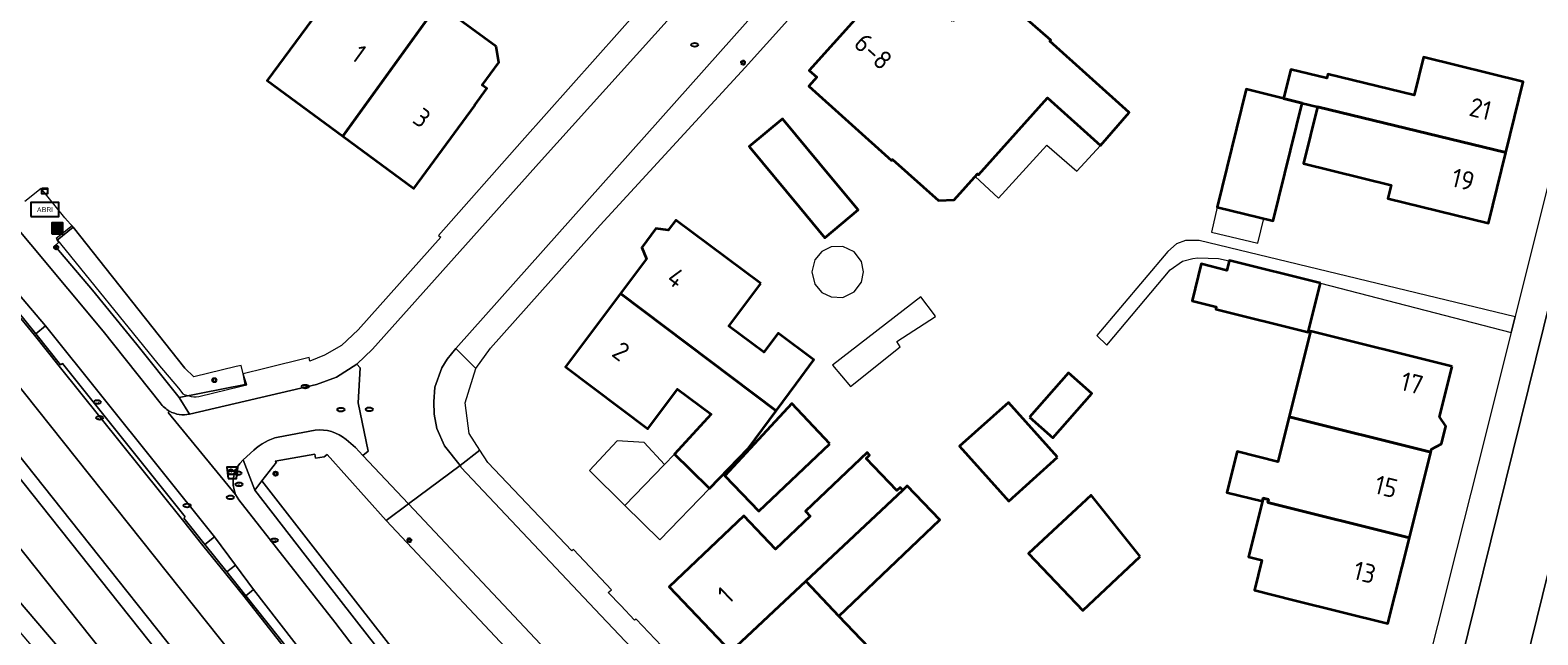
# Model space of a CAD drawing. Header units: metres. Extents: x 152610 to 160096, y 456114 to 462495.
# Tile 27 of 256: x 156224 to 156332, y 458287 to 458330. Entities that reach past the tile are written whole.
import ezdxf
from ezdxf.enums import TextEntityAlignment as Align

# ---------------------------------------------------------------- set-up
doc = ezdxf.new("R2010")
doc.units = ezdxf.units.M
doc.header["$LTSCALE"] = 0.5
doc.layers.get('0').update_dxf_attribs({"linetype": 'CONTINUOUS'})
for name, color, linetype, lineweight in [('B-PV-GR-HAAG-G', 251, 'GR-HAAG1-SO', 13), ('B-PV-GR-HAAG-GV', 251, 'CONTINUOUS', 13), ('B-PV-IE-MEUBILAIR-S', 251, 'CONTINUOUS', 25), ('B-PV-IE-MEUBILAIR_WEGMEUBILAIR-GV', 251, 'CONTINUOUS', 18), ('B-PV-IE-MEUBILAIR_WEGMEUBILAIR-S', 251, 'CONTINUOUS', 25), ('B-PV-IE-MEUBILAIR_WEGMEUBILAIR_AFVALBAK-S', 251, 'CONTINUOUS', 25), ('B-PV-OG-BEBOUWING-GV', 6, 'CONTINUOUS', 35), ('B-PV-OG-BEBOUWING-T18', 1, 'CONTINUOUS', 18), ('B-PV-OG-BEBOUWING_OVERBOUWING-GV', 251, 'CONTINUOUS', 18), ('B-PV-OG-BEBOUWING_SCHUUR-GV', 251, 'CONTINUOUS', 18), ('B-PV-OG-TERREIN_BEGROEID-GV', 251, 'CONTINUOUS', 18), ('B-PV-OG-TERREIN_OEVER-GV', 251, 'CONTINUOUS', 18), ('B-PV-OG-WEG-GV', 251, 'CONTINUOUS', 18), ('B-PV-VH-GESLOTENVERHARDING-GV', 251, 'CONTINUOUS', 18), ('B-PV-VH-GESLOTENVERHARDING_ASFALT-GV', 251, 'CONTINUOUS', 18), ('B-PV-VH-GESLOTENVERHARDING_BETON-GV', 251, 'CONTINUOUS', 18), ('B-PV-VH-ONVERHARD_ZAND-GV', 251, 'CONTINUOUS', 18), ('B-PV-VH-OPENVERHARDING_BETONSTRAATSTEEN-GV', 251, 'CONTINUOUS', 18), ('B-PV-VH-OPENVERHARDING_TEGEL-GV', 251, 'CONTINUOUS', 18)]:
    doc.layers.add(name, color=color, linetype=linetype, lineweight=lineweight)
doc.styles.add('NLCS-ISO', font='NLCS-ISO.ttf')
doc.styles.add('NLCS-ISO-M750-T18', font='NLCS-ISO.ttf', dxfattribs={"height": 1.35})
doc.linetypes.add('GR-HAAG1-SO', pattern='A,6,[176,NLCS.SHX,S=0.125,R=0,X=0,Y=0],-2', length=8)

# ---------------------------------------------------------------- blocks, each defined once
blk = doc.blocks.new('SIE-WEG_DRINKBAK-SO')
blk.add_lwpolyline([(-1.5, -2), (1.5, -2), (2, 2), (-2, 2)], close=True)
blk.add_lwpolyline([(-1.86, 0.86, 0.404309), (-1, 1, -0.5), (0, 1, 0.5), (1, 1, -0.422678), (1.89, 1.11, -0.422678)], format="xyb")
blk = doc.blocks.new('SIE-WEG_AFVALBAK-SO')
h = blk.add_hatch(color=256)
h.dxf.hatch_style = 1
h.paths.add_polyline_path([(-1.5, -1.5), (1.5, -1.5), (1.5, 1.5), (-1.5, 1.5)])
for points in [[(-2, -2), (2, -2), (2, 2), (-2, 2)], [(-1.5, -1.5), (1.5, -1.5), (1.5, 1.5), (-1.5, 1.5)]]:
    blk.add_lwpolyline(points, close=True)
blk = doc.blocks.new('SIE-MEUBILAIR_BORD_VERKEER-SO')
blk.add_lwpolyline([(-0.5625, -0.5625), (0.5625, -0.5625), (0.5625, 0.5625), (-0.5625, 0.5625)], close=True)
at = {"style": 'NLCS-ISO'}
blk.add_text('vb', height=0.75, dxfattribs=at).set_placement((0, 0), align=Align.MIDDLE_CENTER)
blk = doc.blocks.new('SIE-MEUBILAIR_KAST-SO')
for points in [[(-1, 1), (1, 1), (1, 0.84), (-1, 0.84)], [(-1, 0.76), (1, 0.76), (1, -1), (-1, -1)]]:
    blk.add_lwpolyline(points, close=True)
blk = doc.blocks.new('SIE-MEUBILAIR_PAAL_HALTEPAAL-SO')
blk.add_circle((0, 0), 0.75)
at = {"style": 'NLCS-ISO'}
blk.add_text('ht', height=0.75, dxfattribs=at).set_placement((0, 0.06), align=Align.MIDDLE_CENTER)
blk = doc.blocks.new('SIE-MEUBILAIR_PAAL_LICHTMAST-SO')
for points in [[(-0.62, 0), (-1, 0)], [(-0.71, 0.71), (-0.44, 0.44)], [(0, 1), (0, 0.62)], [(0.44, 0.44), (0.71, 0.71)], [(1, 0), (0.62, 0)], [(-0.71, -0.71), (-0.44, -0.44)], [(0, -0.62), (0, -1)], [(0.44, -0.44), (0.71, -0.71)]]:
    blk.add_lwpolyline(points)
blk.add_circle((0, 0), 0.5)
blk = doc.blocks.new('SIE-MEUBILAIR_PAAL_VERKEERSBORD-SO')
blk.add_circle((0, 0), 0.75)
at = {"style": 'NLCS-ISO'}
blk.add_text('vb', height=0.75, dxfattribs=at).set_placement((0, 0.07), align=Align.MIDDLE_CENTER)
blk = doc.blocks.new('SIE-MEUBILAIR_PUT_RIOOLPUT-SO')
blk.add_ellipse((0, 0), major_axis=(1.25, 0), ratio=0.54)
blk = doc.blocks.new('SIE-MEUBILAIR_PUT_WATERLEIDINGPUT-SO')
blk.add_ellipse((0, 0), major_axis=(1.25, 0), ratio=0.54)
at = {"style": 'NLCS-ISO'}
blk.add_text('wl', height=0.75, dxfattribs=at).set_placement((-0.14, 0), align=Align.MIDDLE_CENTER)
blk = doc.blocks.new('SIE-MEUBILAIR_PUT_KOLK-SO')
blk.add_ellipse((0, 0), major_axis=(1.25, 0), ratio=0.54)
at = {"style": 'NLCS-ISO'}
blk.add_text('klk', height=0.75, dxfattribs=at).set_placement((0.03, 0), align=Align.MIDDLE_CENTER)
blk = doc.blocks.new('SIE-WEG_ABRI-SO')
blk.add_lwpolyline([(-5, -2.5), (5, -2.5), (5, 2.5), (-5, 2.5)], close=True)
at = {"style": 'NLCS-ISO'}
blk.add_text('ABRI', height=1.8, dxfattribs=at).set_placement((0, 0), align=Align.MIDDLE_CENTER)

msp = doc.modelspace()

# ---------------------------------------------------------------- linework, layer by layer
at = {"layer": 'B-PV-GR-HAAG-G', "flags": 128}
msp.add_lwpolyline([(156227.156, 458316.135), (156235.14, 458306.085)], dxfattribs=at)
at = {"layer": 'B-PV-GR-HAAG-GV', "flags": 128}
for points in [[(156239.304, 458305.662), (156239.156, 458306.276), (156238.807, 458306.192), (156235.786, 458305.458), (156235.14, 458306.085), (156227.074, 458316.231), (156225.94, 458315.322), (156233.196, 458306.388), (156234.69, 458304.64), (156234.99, 458304.246), (156235.077, 458304.203), (156235.244, 458304.139), (156235.416, 458304.089), (156235.593, 458304.056), (156235.771, 458304.038), (156235.95, 458304.036), (156236.129, 458304.049), (156239.148, 458304.783), (156239.567, 458304.884)], [(156245.045, 458291.036), (156248.318, 458286.812), (156254.419, 458279.132), (156260.33, 458271.329), (156276.486, 458250.357), (156283.125, 458241.982), (156286.352, 458238.029), (156287.957, 458236.046), (156289.557, 458234.058), (156292.722, 458230.088), (156292.739, 458230.067), (156294.445, 458227.929), (156294.984, 458228.364), (156293.237, 458230.603), (156273.068, 458256.45), (156273.041, 458256.484), (156245.47, 458291.818), (156240.631, 458298.02), (156240.127, 458297.372)]]:
    msp.add_lwpolyline(points, close=True, dxfattribs=at)
at = {"layer": 'B-PV-IE-MEUBILAIR_WEGMEUBILAIR-GV', "flags": 128}
for points in [[(156359.378, 458146.619), (156359.373, 458146.464), (156359.992, 458147.107), (156360.031, 458147.268), (156359.749, 458147.579), (156356.841, 458150.318), (156353.067, 458154.215), (156349.76, 458157.544), (156304.393, 458203.208), (156286.632, 458221.864), (156274.391, 458236.118), (156269.874, 458241.378), (156260.147, 458253.466), (156225.656, 458296.865), (156211.783, 458314.301), (156198.849, 458330.555), (156184.017, 458349.986), (156180.669, 458354.417), (156177.559, 458358.414), (156177.492, 458358.524)], [(156176.745, 458358.058), (156176.764, 458357.921), (156179.986, 458353.744), (156183.222, 458349.531), (156198.085, 458329.947), (156210.981, 458313.735), (156224.837, 458296.318), (156259.39, 458252.869), (156269.125, 458240.768), (156273.613, 458235.535), (156285.812, 458221.314), (156303.648, 458202.574), (156349.059, 458156.859), (156352.592, 458153.302), (156356.211, 458149.56), (156359.378, 458146.619)], [(156222.998, 458310.135), (156224.383, 458308.439), (156226.146, 458306.229), (156234.954, 458295.25), (156236.418, 458293.424), (156238.055, 458291.4), (156239.37, 458289.769), (156242.41, 458285.892)], [(156242.541, 458285.981), (156239.498, 458289.82), (156238.132, 458291.526), (156236.563, 458293.48), (156235.055, 458295.366), (156235.166, 458295.459), (156226.397, 458306.402), (156226.26, 458306.325), (156224.501, 458308.527), (156223.119, 458310.233)]]:
    msp.add_lwpolyline(points, dxfattribs=at)
at = {"layer": 'B-PV-OG-BEBOUWING-GV', "flags": 128}
for points in [[(156254.333, 458334.034), (156252.447, 458335.402), (156250.371, 458332.584), (156249.481, 458331.377), (156246.269, 458333.745), (156241.018, 458326.621), (156246.411, 458322.645), (156253.225, 458332.076), (156254.534, 458333.888)], [(156289.989, 458330.842), (156286.602, 458333.878), (156285.709, 458332.882), (156285.151, 458333.382), (156279.733, 458327.337), (156280.282, 458326.846), (156279.702, 458326.199), (156285.604, 458320.909), (156285.671, 458320.983), (156288.954, 458318.041), (156290.096, 458318.104), (156291.752, 458319.951), (156291.826, 458319.884), (156296.746, 458325.372), (156300.529, 458321.981), (156302.584, 458324.338), (156296.917, 458329.417), (156296.984, 458329.491), (156292.385, 458333.515)], [(156257.36, 458329.05), (156253.225, 458332.076), (156246.411, 458322.645), (156251.482, 458318.907), (156255.842, 458324.823), (156255.821, 458324.839), (156256.7, 458326.04), (156256.376, 458326.277), (156257.566, 458327.905)], [(156314.941, 458325.006), (156316.039, 458324.736), (156329.486, 458321.472), (156330.729, 458326.517), (156323.614, 458328.27), (156322.946, 458325.559), (156316.783, 458327.077), (156316.708, 458326.772), (156314.124, 458327.409), (156313.613, 458325.333)], [(156313.613, 458325.333), (156310.952, 458325.988), (156308.88, 458317.575), (156312.869, 458316.593), (156314.941, 458325.006)], [(156281.41, 458319.549), (156277.812, 458323.878), (156275.43, 458321.899), (156279.028, 458317.569), (156280.836, 458315.392), (156283.218, 458317.371)], [(156329.486, 458321.472), (156316.039, 458324.736), (156315.042, 458320.691), (156321.288, 458319.152), (156321.052, 458318.193), (156328.242, 458316.421)], [(156276.267, 458312.121), (156270.201, 458316.642), (156269.664, 458315.927), (156268.783, 458316.038), (156267.768, 458314.688), (156268.119, 458313.873), (156266.261, 458311.402), (156277.377, 458303.039), (156278.795, 458304.962), (156280.06, 458306.679), (156277.502, 458308.585), (156276.48, 458307.214), (156273.993, 458309.068)], [(156316.251, 458312.136), (156309.741, 458313.768), (156309.736, 458313.75), (156309.563, 458313.058), (156307.738, 458313.515), (156307.079, 458310.886), (156308.81, 458310.452), (156308.771, 458310.296), (156315.375, 458308.641)], [(156277.377, 458303.039), (156266.261, 458311.402), (156262.321, 458306.162), (156268.193, 458301.747), (156270.326, 458304.584), (156272.724, 458302.781), (156270.103, 458299.926), (156271.203, 458298.86), (156272.617, 458297.488), (156275.402, 458300.359)], [(156325.658, 458306.199), (156315.539, 458308.728), (156314.009, 458302.603), (156324.128, 458300.075), (156324.179, 458300.281), (156324.895, 458300.669), (156325.21, 458301.93), (156324.761, 458302.609)], [(156295.467, 458302.573), (156297.133, 458301.099), (156299.927, 458304.258), (156298.261, 458305.732)], [(156281.2, 458300.679), (156278.479, 458303.542), (156273.715, 458298.395), (156276.125, 458295.857)], [(156297.471, 458299.715), (156293.955, 458303.626), (156290.474, 458300.497), (156293.99, 458296.586)], [(156324.128, 458300.075), (156314.009, 458302.603), (156313.206, 458299.393), (156310.296, 458300.12), (156309.569, 458297.21), (156312.101, 458296.577), (156312.155, 458296.792), (156312.533, 458296.698), (156312.479, 458296.483), (156322.598, 458293.955)], [(156286.413, 458297.371), (156286.234, 458297.559), (156285.995, 458297.332), (156283.804, 458299.637), (156284.043, 458299.864), (156283.864, 458300.053), (156279.457, 458295.865), (156279.801, 458295.502), (156277.322, 458293.146), (156275.056, 458295.531), (156269.728, 458290.468), (156274.129, 458285.836), (156279.481, 458290.861)], [(156286.413, 458297.371), (156279.481, 458290.861), (156281.853, 458288.364), (156289.067, 458295.258), (156286.734, 458297.678)], [(156303.378, 458292.63), (156299.861, 458297), (156295.393, 458292.847), (156299.285, 458288.764)], [(156312.533, 458296.698), (156312.155, 458296.792), (156312.101, 458296.577), (156311.11, 458292.611), (156312.07, 458292.371), (156311.532, 458290.217), (156314.336, 458289.516), (156321.069, 458287.834), (156322.598, 458293.955), (156312.479, 458296.483)], [(156274.129, 458285.836), (156278.691, 458281.036), (156283.983, 458286.122), (156281.853, 458288.364), (156279.481, 458290.861)]]:
    msp.add_lwpolyline(points, close=True, dxfattribs=at)
at = {"layer": 'B-PV-OG-BEBOUWING_OVERBOUWING-GV', "flags": 128}
for points in [[(156300.529, 458321.981), (156296.746, 458325.372), (156291.826, 458319.884), (156291.752, 458319.951), (156291.576, 458319.754), (156293.245, 458318.205), (156296.699, 458322.007), (156298.851, 458320.13)], [(156312.207, 458316.756), (156308.88, 458317.575), (156308.461, 458315.791), (156311.784, 458314.993)], [(156282.937, 458314.372), (156282.124, 458314.757), (156281.29, 458314.732), (156280.642, 458314.414), (156280.128, 458313.807), (156279.915, 458312.945), (156280.128, 458312.084), (156280.642, 458311.476), (156281.29, 458311.159), (156282.124, 458311.133), (156282.937, 458311.518), (156283.458, 458312.209), (156283.611, 458312.945), (156283.458, 458313.682)], [(156288.669, 458309.895), (156287.714, 458311.174), (156281.385, 458306.297), (156282.68, 458304.768), (156286.218, 458307.607), (156285.982, 458307.975), (156288.76, 458309.753)], [(156267.947, 458300.759), (156266.012, 458300.89), (156264.047, 458298.761), (156266.553, 458296.265), (156269.363, 458299.163), (156269.403, 458299.205)], [(156266.553, 458296.265), (156269.067, 458293.827), (156272.617, 458297.488), (156271.203, 458298.86), (156270.103, 458299.926), (156269.363, 458299.163)]]:
    msp.add_lwpolyline(points, close=True, dxfattribs=at)
at = {"layer": 'B-PV-OG-BEBOUWING_SCHUUR-GV', "flags": 128}
msp.add_lwpolyline([(156288.669, 458309.895), (156287.714, 458311.174), (156281.385, 458306.297), (156282.68, 458304.768), (156286.218, 458307.607), (156285.982, 458307.975), (156288.76, 458309.753)], close=True, dxfattribs=at)
at = {"layer": 'B-PV-OG-TERREIN_BEGROEID-GV', "flags": 128}
msp.add_lwpolyline([(156260.254, 458283.776), (156249.516, 458295.201), (156245.297, 458299.904), (156245.079, 458299.749), (156244.461, 458299.653), (156244.419, 458299.944), (156241.593, 458299.443), (156241.672, 458299.36), (156240.631, 458298.02), (156245.47, 458291.818), (156273.041, 458256.484)], dxfattribs=at)
at = {"layer": 'B-PV-OG-TERREIN_OEVER-GV', "flags": 128}
msp.add_lwpolyline([(156228.557, 458280.618), (156229.515, 458281.385), (156228.918, 458282.859), (156226.996, 458285.12), (156209.917, 458305.066), (156196.086, 458322.551), (156193.289, 458325.478), (156193.128, 458325.362), (156192.999, 458325.515), (156192.39, 458325.028), (156192.283, 458324.942), (156194.911, 458321.845), (156208.645, 458304.485), (156225.917, 458284.211)], close=True, dxfattribs=at)
at = {"layer": 'B-PV-OG-WEG-GV', "flags": 128}
for points in [[(156209.838, 458324.065), (156210.781, 458321.945), (156214.824, 458318.167), (156221.769, 458311.723), (156223.119, 458310.233), (156224.501, 458308.527), (156225.171, 458309.105), (156219.958, 458315.215), (156219.45, 458314.879), (156216.967, 458317.957), (156210.025, 458326.561)], [(156209.917, 458305.066), (156226.996, 458285.12), (156228.918, 458282.859), (156229.515, 458281.385), (156229.647, 458281.222), (156230, 458283.772), (156229.838, 458284.793), (156229.984, 458284.905), (156222.874, 458293.849)]]:
    msp.add_lwpolyline(points, dxfattribs=at)
for points in [[(156238.745, 458292.01), (156237.245, 458294.022), (156236.563, 458293.48), (156238.132, 458291.526)], [(156240.045, 458290.276), (156239.498, 458289.82), (156242.541, 458285.981), (156243.229, 458285.035), (156243.734, 458285.362), (156243.824, 458285.405)]]:
    msp.add_lwpolyline(points, close=True, dxfattribs=at)
at = {"layer": 'B-PV-VH-GESLOTENVERHARDING-GV', "flags": 128}
for points in [[(156269.565, 458246.874), (156269.413, 458246.737), (156263.138, 458254.572), (156263.286, 458254.72), (156263.175, 458254.839), (156262.325, 458255.851), (156262.193, 458255.72), (156258.845, 458259.952), (156253.403, 458268.596), (156252.556, 458268.025), (156214.279, 458316.061), (156211.783, 458314.301), (156225.656, 458296.865), (156260.147, 458253.466), (156269.874, 458241.378), (156274.391, 458236.118), (156276.777, 458237.904), (156269.752, 458246.313), (156269.925, 458246.432)], [(156274.391, 458236.118), (156269.874, 458241.378), (156260.147, 458253.466), (156225.656, 458296.865), (156211.783, 458314.301), (156210.981, 458313.735), (156224.837, 458296.318), (156259.39, 458252.869), (156269.125, 458240.768), (156273.613, 458235.535)]]:
    msp.add_lwpolyline(points, close=True, dxfattribs=at)
for points in [[(156259.39, 458252.869), (156224.837, 458296.318), (156210.981, 458313.735)], [(156222.874, 458293.849), (156229.984, 458284.905)]]:
    msp.add_lwpolyline(points, dxfattribs=at)
at = {"layer": 'B-PV-VH-GESLOTENVERHARDING_ASFALT-GV', "flags": 128}
for points in [[(156233.362, 458303.593), (156229.297, 458308.716), (156221.587, 458317.918), (156219.897, 458320.022), (156216.967, 458317.957), (156219.45, 458314.879), (156219.958, 458315.215), (156225.171, 458309.105), (156237.245, 458294.022), (156238.745, 458292.01), (156240.045, 458290.276), (156243.824, 458285.405), (156254.922, 458270.983), (156264.922, 458257.882), (156265.75, 458256.798), (156272.123, 458248.642), (156279.086, 458239.792), (156281.44, 458241.767)], [(156260.143, 458269.073), (156253.278, 458278.214), (156245.854, 458287.948), (156239.001, 458296.686), (156238.763, 458297.061), (156233.936, 458302.911), (156234.047, 458302.994)]]:
    msp.add_lwpolyline(points, dxfattribs=at)
msp.add_lwpolyline([(156253.403, 458268.596), (156243.564, 458284.258), (156242.993, 458285.102), (156242.41, 458285.892), (156239.37, 458289.769), (156238.055, 458291.4), (156236.418, 458293.424), (156234.954, 458295.25), (156226.146, 458306.229), (156224.383, 458308.439), (156222.998, 458310.135), (156221.669, 458311.623), (156214.707, 458318.07), (156213.863, 458316.583), (156214.279, 458316.061), (156252.556, 458268.025)], close=True, dxfattribs=at)
at = {"layer": 'B-PV-VH-GESLOTENVERHARDING_ASFALT-GV'}
msp.add_lwpolyline([(156234.047, 458302.994, -0.0904588), (156233.362, 458303.593)], format="xyb", dxfattribs=at)
at = {"layer": 'B-PV-VH-GESLOTENVERHARDING_BETON-GV', "flags": 128}
for points in [[(156222.998, 458310.135), (156224.383, 458308.439), (156226.146, 458306.229), (156234.954, 458295.25), (156236.418, 458293.424), (156238.055, 458291.4), (156239.37, 458289.769), (156242.41, 458285.892)], [(156242.541, 458285.981), (156239.498, 458289.82), (156238.132, 458291.526), (156236.563, 458293.48), (156235.055, 458295.366), (156235.166, 458295.459), (156226.397, 458306.402), (156226.26, 458306.325), (156224.501, 458308.527), (156223.119, 458310.233)]]:
    msp.add_lwpolyline(points, dxfattribs=at)
at = {"layer": 'B-PV-VH-ONVERHARD_ZAND-GV', "flags": 128}
for points in [[(156235.14, 458306.085), (156227.156, 458316.135), (156226.009, 458315.217), (156226.125, 458315.08), (156225.858, 458314.812), (156228.54, 458311.635), (156231.714, 458307.755), (156234.739, 458303.972), (156239.438, 458304.911), (156239.304, 458305.662), (156239.156, 458306.276), (156238.807, 458306.192), (156235.786, 458305.458)], [(156245.045, 458291.036), (156248.318, 458286.812), (156254.419, 458279.132), (156260.33, 458271.329), (156276.486, 458250.357), (156283.125, 458241.982), (156286.352, 458238.029), (156287.957, 458236.046), (156289.557, 458234.058), (156292.722, 458230.088), (156292.738, 458230.068), (156292.739, 458230.067), (156294.445, 458227.929), (156294.984, 458228.364), (156293.237, 458230.603), (156273.068, 458256.45), (156273.041, 458256.484), (156245.47, 458291.818), (156240.631, 458298.02), (156240.127, 458297.372)]]:
    msp.add_lwpolyline(points, close=True, dxfattribs=at)
at = {"layer": 'B-PV-VH-OPENVERHARDING_BETONSTRAATSTEEN-GV', "flags": 128}
for points in [[(156291.473, 458355.15), (156260.613, 458320.921), (156248.539, 458307.438), (156247.418, 458306.357), (156247.662, 458306.104), (156247.506, 458303.595), (156248.231, 458300.157), (156247.856, 458299.844), (156251.112, 458296.388), (156254.794, 458299.127), (156253.684, 458300.523), (156253.127, 458301.76), (156252.941, 458302.797), (156252.91, 458303.663), (156252.988, 458304.714), (156253.499, 458306.095), (156253.876, 458306.724), (156254.485, 458307.487), (156281.58, 458337.9)], [(156336.477, 458326.366), (156321.945, 458267.58)], [(156326.513, 458267.135), (156340.904, 458325.493)], [(156274.438, 458278.293), (156264.422, 458288.862), (156254.862, 458298.984), (156254.794, 458299.127), (156251.112, 458296.388), (156261.659, 458285.191)]]:
    msp.add_lwpolyline(points, dxfattribs=at)
msp.add_lwpolyline([(156254.794, 458299.127), (156256.212, 458300.223), (156255.444, 458301.41), (156255.145, 458303.599), (156255.907, 458306.052), (156254.485, 458307.487), (156253.876, 458306.724), (156253.499, 458306.095), (156252.988, 458304.714), (156252.91, 458303.663), (156252.941, 458302.797), (156253.127, 458301.76), (156253.684, 458300.523)], close=True, dxfattribs=at)
at = {"layer": 'B-PV-VH-OPENVERHARDING_TEGEL-GV', "flags": 128}
for points in [[(156156.612, 458408.029), (156156.894, 458407.493), (156162.792, 458398.654), (156164.343, 458396.347), (156180.801, 458371.868), (156182.947, 458368.447), (156189.377, 458357.724), (156210.392, 458331.844), (156212.528, 458329.195), (156219.897, 458320.022), (156221.587, 458317.918), (156229.297, 458308.716), (156233.362, 458303.593)], [(156235.459, 458302.795), (156234.739, 458303.972), (156231.714, 458307.755), (156228.54, 458311.635), (156225.858, 458314.812), (156226.125, 458315.08), (156226.009, 458315.217), (156227.156, 458316.135), (156226.568, 458316.819), (156224.881, 458318.914), (156223.694, 458317.966)], [(156247.418, 458306.357), (156245.965, 458305.426), (156244.544, 458304.902), (156235.459, 458302.795)], [(156246.645, 458300.986), (156247.316, 458300.412), (156247.856, 458299.844), (156248.231, 458300.157), (156247.506, 458303.595), (156247.662, 458306.104), (156247.418, 458306.357)], [(156234.047, 458302.994), (156233.936, 458302.911), (156238.763, 458297.061)], [(156244.43, 458301.651), (156241.798, 458301.159)], [(156241.798, 458301.159), (156244.43, 458301.651)], [(156240.06, 458300.21), (156239.307, 458299.525), (156240.127, 458297.372), (156240.631, 458298.02), (156241.672, 458299.36), (156241.593, 458299.443), (156244.419, 458299.944), (156244.461, 458299.653), (156245.079, 458299.749), (156245.297, 458299.904), (156249.516, 458295.201), (156251.112, 458296.388), (156247.856, 458299.844)], [(156239.307, 458299.525), (156240.06, 458300.21)], [(156247.856, 458299.844), (156247.316, 458300.412), (156246.645, 458300.986)], [(156269.642, 458285.767), (156267.375, 458288.154), (156267.247, 458288.086), (156266.264, 458289.124), (156265.369, 458290.069), (156265.602, 458290.241), (156262.891, 458293.128), (156262.778, 458293.031), (156256.779, 458299.348), (156256.212, 458300.223), (156254.794, 458299.127), (156254.862, 458298.984), (156264.422, 458288.862), (156274.438, 458278.293)], [(156300.847, 458220.371), (156294.262, 458227.831), (156294.445, 458227.929), (156292.739, 458230.067), (156292.738, 458230.068), (156292.722, 458230.088), (156289.557, 458234.058), (156287.957, 458236.046), (156286.352, 458238.029), (156283.125, 458241.982), (156276.486, 458250.357), (156260.33, 458271.329), (156254.419, 458279.132), (156248.318, 458286.812), (156245.045, 458291.036), (156240.127, 458297.372), (156239.307, 458299.525)], [(156238.763, 458297.061), (156239.001, 458296.686), (156245.854, 458287.948), (156253.278, 458278.214), (156260.143, 458269.073)]]:
    msp.add_lwpolyline(points, dxfattribs=at)
for points in [[(156291.811, 458355.559), (156290.093, 458357.124), (156285.346, 458351.764), (156277.654, 458343.08), (156269.652, 458334.047), (156259.233, 458322.318), (156253.246, 458315.551), (156253.416, 458315.433), (156247.502, 458308.81), (156246.326, 458307.686), (156245.107, 458306.993), (156244.055, 458306.575), (156244.009, 458306.833), (156240.853, 458306.048), (156239.304, 458305.662), (156239.438, 458304.911), (156234.739, 458303.972), (156235.459, 458302.795), (156244.544, 458304.902), (156245.965, 458305.426), (156247.418, 458306.357), (156248.539, 458307.438), (156260.613, 458320.921), (156291.473, 458355.15)], [(156296.674, 458351.461), (156295.003, 458353.075), (156292.288, 458349.822), (156281.58, 458337.9), (156254.485, 458307.487), (156255.907, 458306.052), (156256.967, 458307.495), (156264.796, 458316.291), (156275.155, 458327.531), (156285.821, 458339.392), (156292.405, 458346.714)], [(156319.672, 458268.004), (156321.945, 458267.58), (156336.477, 458326.366), (156334.417, 458326.772), (156332.877, 458320.632), (156330.152, 458309.773), (156330.144, 458309.74), (156329.887, 458308.717), (156329.86, 458308.611), (156327.507, 458299.231), (156325.972, 458293.112), (156320.572, 458271.591)], [(156326.513, 458267.135), (156328.384, 458266.674), (156330.621, 458275.678), (156333.385, 458286.801), (156336.154, 458297.941), (156338.838, 458308.74), (156341.691, 458320.221), (156342.903, 458325.099), (156340.904, 458325.493)], [(156330.144, 458309.74), (156307.574, 458315.186), (156306.607, 458315.184), (156305.957, 458314.945), (156305.34, 458314.405), (156300.263, 458308.418), (156300.978, 458307.722), (156305.517, 458313.089), (156306.388, 458313.725), (156307.133, 458313.917), (156307.497, 458313.965), (156308.972, 458313.905), (156309.736, 458313.75), (156309.741, 458313.768), (156316.251, 458312.136), (156329.86, 458308.611), (156329.887, 458308.717)], [(156237.245, 458294.022), (156225.171, 458309.105), (156224.501, 458308.527), (156226.26, 458306.325), (156226.397, 458306.402), (156235.166, 458295.459), (156235.055, 458295.366), (156236.563, 458293.48)], [(156251.112, 458296.388), (156249.516, 458295.201), (156260.254, 458283.776), (156269.402, 458274.082), (156278.522, 458264.452), (156287.433, 458255.062), (156292.258, 458250), (156297.464, 458244.539), (156298.903, 458245.978), (156295.077, 458250), (156288.926, 458256.472), (156279.946, 458265.932), (156271.296, 458275.051), (156270.487, 458275.867), (156261.659, 458285.191)], [(156240.045, 458290.276), (156238.745, 458292.01), (156238.132, 458291.526), (156239.498, 458289.82)]]:
    msp.add_lwpolyline(points, close=True, dxfattribs=at)
at = {"layer": 'B-PV-VH-OPENVERHARDING_TEGEL-GV'}
for points in [[(156233.362, 458303.593, 0.0904588), (156234.047, 458302.994)], [(156234.047, 458302.994, 0.1764345), (156235.459, 458302.795)], [(156235.459, 458302.795, -0.1764345), (156234.047, 458302.994)], [(156241.798, 458301.159, 0.1365067), (156240.06, 458300.21)], [(156240.06, 458300.21, -0.1365067), (156241.798, 458301.159)], [(156246.645, 458300.986, 0.2046388), (156244.43, 458301.651)], [(156244.43, 458301.651, -0.2046388), (156246.645, 458300.986)], [(156239.307, 458299.525, 0.3303816), (156238.763, 458297.061)], [(156238.763, 458297.061, -0.3303816), (156239.307, 458299.525)]]:
    msp.add_lwpolyline(points, format="xyb", dxfattribs=at)

# ---------------------------------------------------------------- block references
at = {"layer": 'B-PV-IE-MEUBILAIR-S', "xscale": 0.2, "yscale": 0.2, "zscale": 0.2}
for name, p in [('SIE-MEUBILAIR_PUT_RIOOLPUT-SO', (156271.551, 458329.158)), ('SIE-MEUBILAIR_PAAL_LICHTMAST-SO', (156275.006, 458327.891)), ('SIE-MEUBILAIR_KAST-SO', (156225.125, 458318.722)), ('SIE-MEUBILAIR_PAAL_HALTEPAAL-SO', (156225.941, 458314.699)), ('SIE-MEUBILAIR_PAAL_VERKEERSBORD-SO', (156237.244, 458305.22)), ('SIE-MEUBILAIR_BORD_VERKEER-SO', (156237.244, 458305.22)), ('SIE-MEUBILAIR_PUT_KOLK-SO', (156243.728, 458304.761)), ('SIE-MEUBILAIR_PUT_KOLK-SO', (156228.881, 458303.655)), ('SIE-MEUBILAIR_PUT_KOLK-SO', (156229.051, 458302.527)), ('SIE-MEUBILAIR_PUT_RIOOLPUT-SO', (156246.279, 458303.114)), ('SIE-MEUBILAIR_PUT_RIOOLPUT-SO', (156248.308, 458303.132)), ('SIE-MEUBILAIR_PUT_WATERLEIDINGPUT-SO', (156238.451, 458298.616)), ('SIE-MEUBILAIR_PUT_WATERLEIDINGPUT-SO', (156238.929, 458298.576)), ('SIE-MEUBILAIR_PUT_WATERLEIDINGPUT-SO', (156239.005, 458297.781)), ('SIE-MEUBILAIR_PAAL_VERKEERSBORD-SO', (156241.612, 458298.542)), ('SIE-MEUBILAIR_BORD_VERKEER-SO', (156241.612, 458298.542)), ('SIE-MEUBILAIR_PUT_RIOOLPUT-SO', (156238.386, 458296.852)), ('SIE-MEUBILAIR_PUT_RIOOLPUT-SO', (156235.299, 458296.27)), ('SIE-MEUBILAIR_PUT_KOLK-SO', (156241.521, 458293.786)), ('SIE-MEUBILAIR_PAAL_LICHTMAST-SO', (156251.161, 458293.795))]:
    msp.add_blockref(name, p, dxfattribs=at)
at = {"layer": 'B-PV-IE-MEUBILAIR_WEGMEUBILAIR-S', "xscale": 0.2, "yscale": 0.2, "zscale": 0.2}
for name, p in [('SIE-WEG_ABRI-SO', (156225.133, 458317.398)), ('SIE-WEG_DRINKBAK-SO', (156238.526, 458298.606))]:
    msp.add_blockref(name, p, dxfattribs=at)
at = {"layer": 'B-PV-IE-MEUBILAIR_WEGMEUBILAIR_AFVALBAK-S', "xscale": 0.2, "yscale": 0.2, "zscale": 0.2}
msp.add_blockref('SIE-WEG_AFVALBAK-SO', (156226.026, 458316.061), dxfattribs=at)

# ---------------------------------------------------------------- texts
at = {"layer": 'B-PV-OG-BEBOUWING-T18', "style": 'NLCS-ISO-M750-T18'}
for s, rotation, p in [('1', 324.1, (156247.582, 458328.534)), ('6-8', 318.1, (156284.304, 458328.691)), ('21', 346.1, (156327.68, 458324.593)), ('3', 323.8, (156252.073, 458323.95)), ('19', 346.2, (156326.437, 458319.544)), ('4', 323, (156270.233, 458312.525)), ('2', 323, (156266.289, 458307.28)), ('17', 346, (156322.784, 458305.01)), ('15', 346, (156320.938, 458297.621)), ('13', 346, (156319.408, 458291.5)), ('1', 43.5, (156273.741, 458289.874))]:
    msp.add_text(s, height=1.35, rotation=rotation, dxfattribs=at).set_placement(p, align=Align.MIDDLE)

doc.saveas('drawing.dxf')
